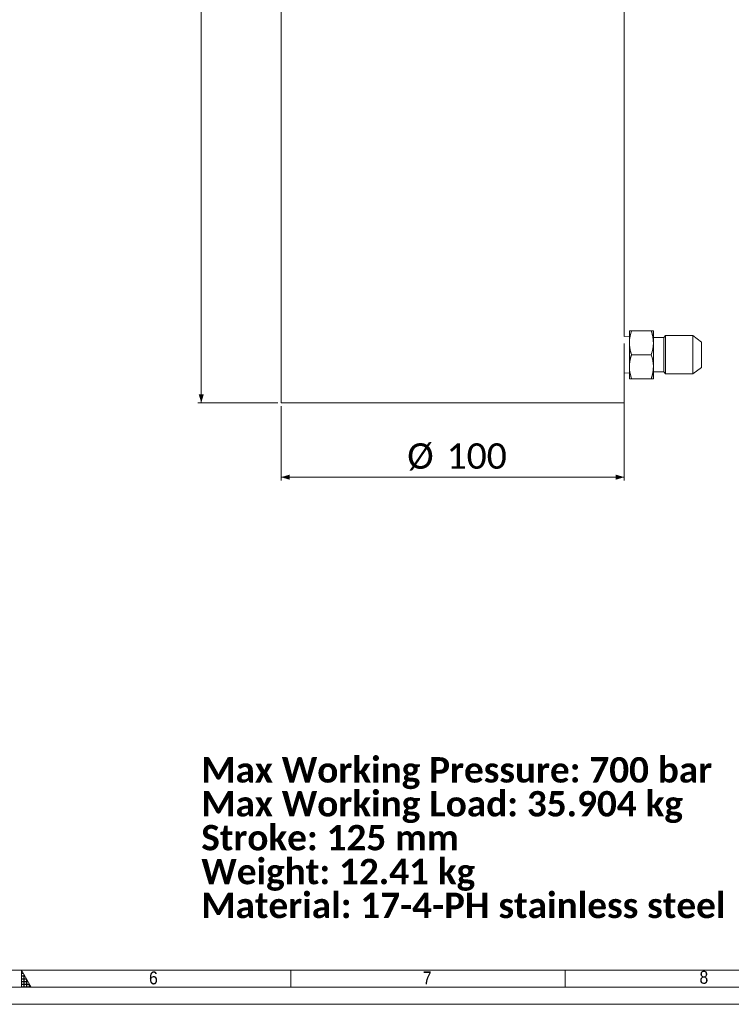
# Model space of a CAD drawing. Header units: millimetres. Extents: x 10 to 836, y 10 to 584.
# Tile 2 of 4: x 421 to 628, y 10 to 297. Entities that reach past the tile are written whole.
import ezdxf

# ---------------------------------------------------------------- set-up
doc = ezdxf.new("R2010")
doc.units = ezdxf.units.MM
doc.linetypes.add('SLD-Combinazione-di-due-tratteggi', pattern=[12.7, 6.35, -1.27, 1.27, -1.27, 1.27, -1.27])
doc.linetypes.add('SLD-Solido', pattern=[0])
doc.styles.add('SLDTEXTSTYLE0', font='GOTHIC.TTF', dxfattribs={"width": 0.913})
doc.styles.add('SLDTEXTSTYLE3', font='CALIBRIB.TTF')
doc.styles.add('SLDTEXTSTYLE4', font='CALIBRI.TTF')
doc.dimstyles.new('SLDDIMSTYLE0', dxfattribs={"dimtxt": 7.408333, "dimasz": 2.5, "dimexe": 0, "dimexo": 0.0625, "dimgap": 1.852083, "dimtad": 1, "dimrnd": 1e-09, "dimzin": 12, "dimdsep": 46, "dimtxsty": 'SLDTEXTSTYLE3', "dimsah": 1, "dimcen": 0.09, "dimadec": 0, "dimazin": 3, "dimtfac": 1, "dimtofl": 0, "dimtmove": 0, "dimatfit": 3, "dimfxl": 0, "dimfrac": 2, "dimtolj": 1, "dimtzin": 12, "dimarcsym": 0})

# ---------------------------------------------------------------- blocks, each defined once
blk = doc.blocks.new('_D_3')
at = {"color": 7, "linetype": 'SLD-Solido', "lineweight": 0}
for p, q in [((597.22, 202.59), (597.22, 162.65)), ((497.22, 184.34), (497.22, 162.65)), ((497.22, 163.65), (597.22, 163.65))]:
    blk.add_line(p, q, dxfattribs=at)
for points in [[(497.22, 163.65), (499.72, 162.9), (499.72, 164.4)], [(597.22, 163.65), (594.72, 164.4), (594.72, 162.9)]]:
    blk.add_solid(points, dxfattribs=at)
at = {"color": 7, "linetype": 'SLD-Solido', "lineweight": 0, "char_height": 7.408, "attachment_point": 1, "style": 'SLDTEXTSTYLE4'}
for s, insert in [('%%c', (533.99, 173.52)), ('100', (545.44, 173.52))]:
    blk.add_mtext(s, dxfattribs=dict(at, insert=insert))
blk = doc.blocks.new('_D_4')
at = {"color": 7, "linetype": 'SLD-Solido', "lineweight": 0}
for p, q in [((518.72, 551.14), (472.93, 551.14)), ((473.93, 185.34), (473.93, 551.14)), ((496.22, 185.34), (472.93, 185.34))]:
    blk.add_line(p, q, dxfattribs=at)
for points in [[(473.93, 551.14), (473.18, 548.64), (474.68, 548.64)], [(473.93, 185.34), (474.68, 187.84), (473.18, 187.84)]]:
    blk.add_solid(points, dxfattribs=at)
at = {"color": 7, "linetype": 'SLD-Solido', "lineweight": 0, "insert": (464.05, 354.45), "char_height": 7.408, "attachment_point": 1, "rotation": 90, "style": 'SLDTEXTSTYLE4'}
blk.add_mtext('365,80', dxfattribs=at)
blk = doc.blocks.new('SW_NOTE_4')
at = {"color": 0, "linetype": 'SLD-Solido', "lineweight": 0, "char_height": 7.4083, "attachment_point": 1, "style": 'SLDTEXTSTYLE3'}
for s, insert in [('Max Working Pressure: 700 bar', (0, 9.88)), ('Max Working Load: 35.904 kg', (0, 0)), ('Stroke: 125 mm', (0, -9.88)), ('Weight: 12.41 kg', (0, -19.76)), ('Material: 17-4-PH stainless steel', (0, -29.63))]:
    blk.add_mtext(s, dxfattribs=dict(at, insert=insert))

msp = doc.modelspace()

# ---------------------------------------------------------------- hatches: boundary and pattern name
at = {"linetype": 'Continuous'}
h = msp.add_hatch(dxfattribs=at)
h.set_pattern_fill('NET', scale=0.25, style=0)
h.paths.add_polyline_path([(421.5, 15), (424.387, 15), (421.5, 20)], flags=0)

# ---------------------------------------------------------------- linework, layer by layer
at = {"color": 7, "linetype": 'SLD-Solido', "lineweight": 15}
for p, q in [((497.224, 421.444), (497.224, 185.344)), ((597.224, 204.655), (597.224, 421.444)), ((598.724, 204.733), (597.224, 204.655)), ((598.724, 206.344), (598.724, 202.844)), ((599.349, 206.344), (605.098, 206.344)), ((605.724, 206.344), (605.724, 202.844)), ((608.724, 204.345), (605.724, 204.345)), ((609.279, 204.9), (608.724, 204.345)), ((608.724, 204.345), (608.724, 194.343)), ((617.266, 204.9), (609.279, 204.9)), ((609.279, 204.9), (609.279, 193.788)), ((619.724, 203.048), (617.266, 204.9)), ((617.266, 193.788), (617.266, 204.9)), ((598.724, 202.844), (598.724, 195.844)), ((605.724, 202.844), (605.724, 195.844)), ((619.724, 203.048), (619.724, 195.64)), ((599.349, 199.344), (605.098, 199.344)), ((598.724, 195.844), (598.724, 192.344)), ((605.724, 195.844), (605.724, 192.344)), ((617.266, 193.788), (619.724, 195.64)), ((597.224, 194.034), (598.724, 193.955)), ((597.224, 185.344), (597.224, 194.034)), ((599.349, 192.344), (605.098, 192.344)), ((605.724, 194.343), (608.724, 194.343)), ((608.724, 194.343), (609.279, 193.788)), ((609.279, 193.788), (617.266, 193.788)), ((497.224, 185.344), (547.224, 185.344)), ((547.224, 185.344), (597.224, 185.344)), ((20, 20), (821, 20))]:
    msp.add_line(p, q, dxfattribs=at)
at = {"color": 7, "linetype": 'SLD-Combinazione-di-due-tratteggi', "lineweight": 0}
for p, q in [((497.224, 421.444), (497.224, 185.344)), ((597.224, 204.655), (597.224, 421.444)), ((598.724, 204.733), (597.224, 204.655)), ((598.724, 206.344), (598.724, 202.844)), ((599.349, 206.344), (605.098, 206.344)), ((605.724, 206.344), (605.724, 202.844)), ((608.724, 204.345), (605.724, 204.345)), ((609.279, 204.9), (608.724, 204.345)), ((608.724, 204.345), (608.724, 194.343)), ((617.266, 204.9), (609.279, 204.9)), ((609.279, 204.9), (609.279, 193.788)), ((619.724, 203.048), (617.266, 204.9)), ((617.266, 193.788), (617.266, 204.9)), ((598.724, 202.844), (598.724, 195.844)), ((605.724, 202.844), (605.724, 195.844)), ((619.724, 203.048), (619.724, 195.64)), ((599.349, 199.344), (605.098, 199.344)), ((598.724, 195.844), (598.724, 192.344)), ((605.724, 195.844), (605.724, 192.344)), ((617.266, 193.788), (619.724, 195.64)), ((597.224, 194.034), (598.724, 193.955)), ((597.224, 185.344), (597.224, 194.034)), ((599.349, 192.344), (605.098, 192.344)), ((605.724, 194.343), (608.724, 194.343)), ((608.724, 194.343), (609.279, 193.788)), ((609.279, 193.788), (617.266, 193.788)), ((497.224, 185.344), (547.224, 185.344)), ((547.224, 185.344), (597.224, 185.344))]:
    msp.add_line(p, q, dxfattribs=at)
at = {"color": 7, "linetype": 'SLD-Solido', "lineweight": 0}
for p, q in [((421.5, 15), (421.5, 20)), ((421.5, 20), (424.387, 15)), ((500, 20), (500, 15)), ((580, 20), (580, 15)), ((15, 15), (826, 15)), ((421.5, 15), (424.387, 15)), ((10, 10), (831, 10))]:
    msp.add_line(p, q, dxfattribs=at)
at = {"color": 7, "linetype": 'SLD-Solido', "lineweight": 15}
for points, knots in [([(598.724, 202.844), (598.724, 202.927), (598.733, 204.109), (599.052, 205.267), (599.349, 206.344)], [0, 0, 0, 0, 0.0702181, 1, 1, 1, 1]), ([(599.349, 206.344), (599.09, 206.344), (598.758, 206.344), (598.73, 206.344), (598.724, 206.344)], [0, 0, 0, 0, 0.7799837, 1, 1, 1, 1]), ([(605.098, 206.344), (605.273, 205.776), (605.626, 204.628), (605.691, 203.442), (605.724, 202.844)], [0, 0, 0, 0, 0.495458, 1, 1, 1, 1]), ([(605.724, 206.344), (605.717, 206.344), (605.689, 206.344), (605.357, 206.344), (605.098, 206.344)], [0, 0, 0, 0, 0.2200163, 1, 1, 1, 1]), ([(599.349, 199.344), (599.174, 199.912), (598.821, 201.06), (598.756, 202.246), (598.724, 202.844)], [0, 0, 0, 0, 0.495458, 1, 1, 1, 1]), ([(605.724, 202.844), (605.723, 202.761), (605.714, 201.579), (605.395, 200.421), (605.098, 199.344)], [0, 0, 0, 0, 0.0702181, 1, 1, 1, 1]), ([(599.349, 199.344), (599.174, 198.776), (598.821, 197.628), (598.756, 196.442), (598.724, 195.844)], [0, 0, 0, 0, 0.495458, 1, 1, 1, 1]), ([(605.724, 195.844), (605.723, 195.927), (605.714, 197.109), (605.395, 198.267), (605.098, 199.344)], [0, 0, 0, 0, 0.0702181, 1, 1, 1, 1]), ([(598.724, 195.844), (598.724, 195.761), (598.733, 194.579), (599.052, 193.421), (599.349, 192.344)], [0, 0, 0, 0, 0.0702181, 1, 1, 1, 1]), ([(605.098, 192.344), (605.273, 192.912), (605.626, 194.06), (605.691, 195.246), (605.724, 195.844)], [0, 0, 0, 0, 0.495458, 1, 1, 1, 1]), ([(599.349, 192.344), (599.09, 192.344), (598.758, 192.344), (598.73, 192.344), (598.724, 192.344)], [0, 0, 0, 0, 0.7799837, 1, 1, 1, 1]), ([(605.724, 192.344), (605.717, 192.344), (605.689, 192.344), (605.357, 192.344), (605.098, 192.344)], [0, 0, 0, 0, 0.2200163, 1, 1, 1, 1])]:
    msp.add_open_spline(points, degree=3, knots=knots, dxfattribs=at)
at = {"color": 7, "linetype": 'SLD-Combinazione-di-due-tratteggi', "lineweight": 0}
for points, knots in [([(598.724, 202.844), (598.724, 202.927), (598.733, 204.109), (599.052, 205.267), (599.349, 206.344)], [0, 0, 0, 0, 0.0702181, 1, 1, 1, 1]), ([(599.349, 206.344), (599.09, 206.344), (598.758, 206.344), (598.73, 206.344), (598.724, 206.344)], [0, 0, 0, 0, 0.7799837, 1, 1, 1, 1]), ([(605.098, 206.344), (605.273, 205.776), (605.626, 204.628), (605.691, 203.442), (605.724, 202.844)], [0, 0, 0, 0, 0.495458, 1, 1, 1, 1]), ([(605.724, 206.344), (605.717, 206.344), (605.689, 206.344), (605.357, 206.344), (605.098, 206.344)], [0, 0, 0, 0, 0.2200163, 1, 1, 1, 1]), ([(599.349, 199.344), (599.174, 199.912), (598.821, 201.06), (598.756, 202.246), (598.724, 202.844)], [0, 0, 0, 0, 0.495458, 1, 1, 1, 1]), ([(605.724, 202.844), (605.723, 202.761), (605.714, 201.579), (605.395, 200.421), (605.098, 199.344)], [0, 0, 0, 0, 0.0702181, 1, 1, 1, 1]), ([(599.349, 199.344), (599.174, 198.776), (598.821, 197.628), (598.756, 196.442), (598.724, 195.844)], [0, 0, 0, 0, 0.495458, 1, 1, 1, 1]), ([(605.724, 195.844), (605.723, 195.927), (605.714, 197.109), (605.395, 198.267), (605.098, 199.344)], [0, 0, 0, 0, 0.0702181, 1, 1, 1, 1]), ([(598.724, 195.844), (598.724, 195.761), (598.733, 194.579), (599.052, 193.421), (599.349, 192.344)], [0, 0, 0, 0, 0.0702181, 1, 1, 1, 1]), ([(605.098, 192.344), (605.273, 192.912), (605.626, 194.06), (605.691, 195.246), (605.724, 195.844)], [0, 0, 0, 0, 0.495458, 1, 1, 1, 1]), ([(599.349, 192.344), (599.09, 192.344), (598.758, 192.344), (598.73, 192.344), (598.724, 192.344)], [0, 0, 0, 0, 0.7799837, 1, 1, 1, 1]), ([(605.724, 192.344), (605.717, 192.344), (605.689, 192.344), (605.357, 192.344), (605.098, 192.344)], [0, 0, 0, 0, 0.2200163, 1, 1, 1, 1])]:
    msp.add_open_spline(points, degree=3, knots=knots, dxfattribs=at)

# ---------------------------------------------------------------- block references
at = {"color": 7, "linetype": 'SLD-Solido', "lineweight": 0}
msp.add_blockref('SW_NOTE_4', (473.933, 72.163), dxfattribs=at)

# ---------------------------------------------------------------- texts
at = {"color": 7, "linetype": 'Continuous', "lineweight": 0, "char_height": 3.762, "attachment_point": 1, "style": 'SLDTEXTSTYLE0'}
for s, insert in [('6', (458.7, 19.579)), ('7', (538.507, 19.579)), ('8', (619.158, 19.751))]:
    msp.add_mtext(s, dxfattribs=dict(at, insert=insert))

# ---------------------------------------------------------------- dimensions: what is measured, and where the dimension line sits
at = {"color": 7, "linetype": 'SLD-Solido', "lineweight": 0}
dim = msp.add_linear_dim(base=(473.933, 551.144), p1=(497.224, 185.344), p2=(519.724, 551.144), angle=90, dimstyle='SLDDIMSTYLE0', dxfattribs=at)
dim.commit()
dim.dimension.update_dxf_attribs({"geometry": '_D_4', "text_midpoint": (473.933, 368.244), "dimtype": 160})
dim = msp.add_linear_dim(base=(597.224, 163.647), p1=(497.224, 185.344), p2=(597.224, 203.594), text='%%c<>', dimstyle='SLDDIMSTYLE0', dxfattribs=at)
dim.commit()
dim.dimension.update_dxf_attribs({"geometry": '_D_3', "text_midpoint": (547.224, 163.647), "dimtype": 160})

doc.saveas('drawing.dxf')
